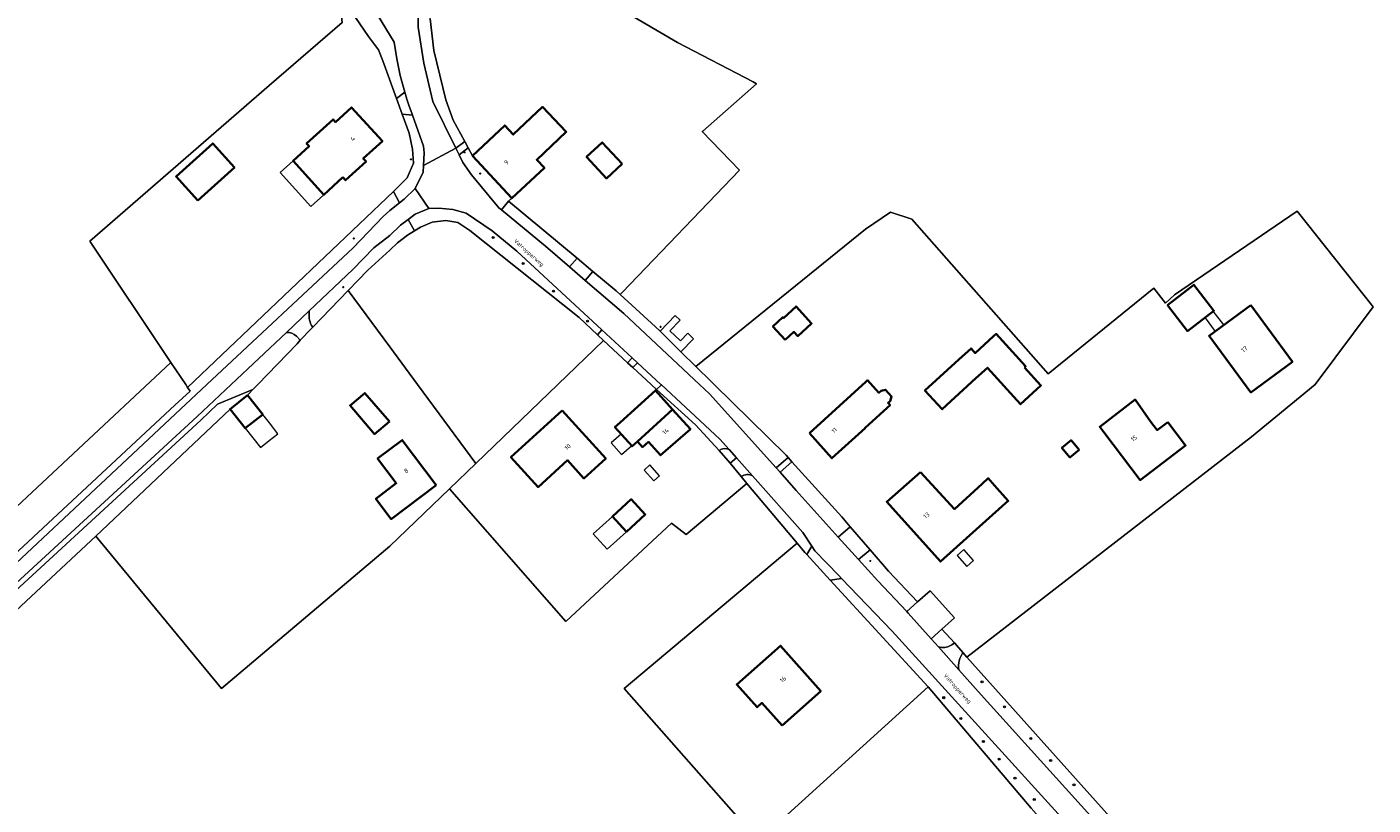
# Model space of a CAD drawing. Extents: x 115983 to 133009, y 544712 to 562000.
# Tile 20 of 46: x 128929 to 129193, y 549418 to 549570. Entities that reach past the tile are written whole.
import ezdxf
from ezdxf.enums import TextEntityAlignment as Align

# ---------------------------------------------------------------- set-up
doc = ezdxf.new("R2010")
doc.units = 0
for name, color, linetype, lineweight in [('BGT ondergrond$0$B-WE-GR-BEPLANTING_CULTUUR_BOSPLANTSOEN-GV', 90, 'Continuous', 18), ('BGT ondergrond$0$B-WE-GR-BEPLANTING_CULTUUR_ROOS-GV', 90, 'Continuous', 18), ('BGT ondergrond$0$B-WE-GR-BOOM-S', 90, 'Continuous', 25), ('BGT ondergrond$0$B-WE-GR-GRAS-GV', 60, 'Continuous', 13), ('BGT ondergrond$0$B-WE-IE-MEUBILAIR-S', 7, 'Continuous', 25), ('BGT ondergrond$0$B-WE-OG-BEBOUWING-GV', 7, 'Continuous', 35), ('BGT ondergrond$0$B-WE-OG-BEBOUWING-T18', 10, 'Continuous', 18), ('BGT ondergrond$0$B-WE-OG-BEBOUWING_LUIFEL-GV', 7, 'Continuous', 18), ('BGT ondergrond$0$B-WE-OG-TERREIN_ERF-GV', 7, 'Continuous', 18), ('BGT ondergrond$0$B-WE-OG-TOPOGRAFIE-T18', 10, 'Continuous', 18), ('BGT ondergrond$0$B-WE-OG-WEG-GV', 7, 'Continuous', 18), ('BGT ondergrond$0$B-WE-VH-GESLOTENVERHARDING_ASFALT-GV', 10, 'Continuous', 18), ('BGT ondergrond$0$B-WE-VH-HALFVERHARDING-GV', 130, 'Continuous', 18), ('BGT ondergrond$0$B-WE-VH-HALFVERHARDING_GRASBETONSTEEN-GV', 130, 'Continuous', 18), ('BGT ondergrond$0$B-WE-VH-HALFVERHARDING_GRIND-GV', 252, 'Continuous', 18), ('BGT ondergrond$0$B-WE-VH-ONVERHARD_ZAND-GV', 210, 'Continuous', 18), ('BGT ondergrond$0$B-WE-VH-OPENVERHARDING_BETONSTRAATSTEEN-GV', 90, 'Continuous', 18), ('BGT ondergrond$0$B-WE-VH-OPENVERHARDING_STRAATBAKSTEEN-GV', 90, 'Continuous', 18), ('BGT ondergrond$0$B-WE-VH-OPENVERHARDING_TEGEL-GV', 90, 'Continuous', 18)]:
    doc.layers.add(name, color=color, linetype=linetype, lineweight=lineweight)
doc.styles.add('BGT ondergrond$0$NLCS-ISO', font='NLCS-ISO.ttf')
doc.styles.add('BGT ondergrond$0$NLCS-ISO-M100-T18', font='NLCS-ISO.ttf', dxfattribs={"height": 0.18})

# ---------------------------------------------------------------- blocks, each defined once
blk = doc.blocks.new('BGT ondergrond$0$SIE-MEUBILAIR_BORD_VERKEER-SO')
blk.add_lwpolyline([(-0.5625, -0.5625), (0.5625, -0.5625), (0.5625, 0.5625), (-0.5625, 0.5625)], close=True)
blk = doc.blocks.new('BGT ondergrond$0$SIE-MEUBILAIR_PAAL_LICHTMAST-SO')
for points in [[(-0.6, 0), (-1, 0)], [(-0.7, 0.7), (-0.4, 0.4)], [(0, 1), (0, 0.6)], [(0.4, 0.4), (0.7, 0.7)], [(1, 0), (0.6, 0)], [(-0.7, -0.7), (-0.4, -0.4)], [(0, -0.6), (0, -1)], [(0.4, -0.4), (0.7, -0.7)]]:
    blk.add_lwpolyline(points)
blk.add_circle((0, 0), 0.5)
blk = doc.blocks.new('BGT ondergrond$0$SIE-MEUBILAIR_PAAL_VERKEERSBORD-SO')
blk.add_circle((0, 0), 0.75)
blk = doc.blocks.new('BGT ondergrond$0$SGR-BOOM_GBKN-SO')
at = {"linetype": 'ByBlock', "lineweight": 18}
h = blk.add_hatch(color=0, dxfattribs=at)
h.dxf.hatch_style = 1
edge = h.paths.add_edge_path()
edge.add_arc((0, 0), 0.25, 0, 360)
at = {"color": 0, "linetype": 'ByBlock', "lineweight": 18}
for radius in [2, 0.25]:
    blk.add_circle((0, 0), radius, dxfattribs=at)
at = {"color": 0, "linetype": 'ByBlock', "lineweight": 18, "style": 'BGT ondergrond$0$NLCS-ISO'}
blk.add_attdef('SOORT', (2.5, 0), '', height=1.5, dxfattribs=at)
blk = doc.blocks.new('BGT ondergrond')
at = {"layer": 'BGT ondergrond$0$B-WE-GR-BEPLANTING_CULTUUR_BOSPLANTSOEN-GV', "color": 252, "flags": 128}
for points in [[(128907.237, 549448.808), (128957.914, 549495.936), (128960.908, 549498.72), (128960.434, 549499.43), (128960.054, 549500), (128957.155, 549504.345), (128899.737, 549450.681)], [(128911.185, 549441.24), (128942.45, 549470.305), (128968.733, 549495.2), (128972.138, 549497.906), (128972.365, 549498.114), (128973.221, 549499.006), (128966.305, 549496.149), (128962.993, 549493.025), (128901.897, 549436.817)]]:
    blk.add_lwpolyline(points, dxfattribs=at)
at = {"layer": 'BGT ondergrond$0$B-WE-GR-BEPLANTING_CULTUUR_ROOS-GV', "color": 252, "flags": 128}
blk.add_lwpolyline([(129052.938, 549510.445), (129057.043, 549506.409), (129059.487, 549508.947), (129058.361, 549510.031), (129056.948, 549508.564), (129054.889, 549510.548), (129056.872, 549512.607), (129055.911, 549513.533)], close=True, dxfattribs=at)
at = {"layer": 'BGT ondergrond$0$B-WE-GR-GRAS-GV', "color": 252, "flags": 128}
for points in [[(129039.07, 549577.168), (129056.383, 549566.971), (129071.169, 549559.256), (129071.857, 549558.897), (129061.295, 549549.61), (129061.196, 549549.523), (129068.482, 549541.979), (129045.527, 549518.052), (129045.139, 549517.648), (129052.049, 549511.319), (129052.938, 549510.445), (129055.911, 549513.533), (129056.872, 549512.607), (129054.889, 549510.548), (129056.948, 549508.564), (129058.361, 549510.031), (129059.487, 549508.947), (129057.043, 549506.409), (129059.957, 549503.545), (129093.206, 549530.396), (129098.095, 549533.73), (129102.249, 549532.346), (129128.925, 549502.085), (129149.628, 549518.888), (129151.893, 549515.931), (129153.653, 549517.548), (129177.724, 549533.947), (129192.567, 549515.23), (129181.227, 549500), (129168.78, 549489.769), (129113.035, 549446.664), (129162.311, 549391.65)], [(128899.737, 549450.681), (128957.155, 549504.345), (128941.307, 549528.1), (128976.405, 549558.557), (128990.705, 549570.862), (128990.063, 549576.676), (128989.152, 549577.879), (128972.417, 549599.958), (128920.486, 549671.082)], [(129125.642, 549417.09), (129105.428, 549440.824), (129072.214, 549410.677), (129045.885, 549440.525), (129079.785, 549468.927), (129069.967, 549480.652), (129058.029, 549470.677), (129055.19, 549472.886), (129034.465, 549453.588), (129011.71, 549479.619), (129000, 549468.356), (128967.049, 549440.478), (128942.45, 549470.305), (128911.185, 549441.24)]]:
    blk.add_lwpolyline(points, dxfattribs=at)
blk.add_lwpolyline([(128995.692, 549522.415), (128991.867, 549518.431), (129000, 549507.402), (129005.458, 549500), (129016.845, 549484.558), (129032.9, 549500), (129041.862, 549508.62), (129040.67, 549509.754), (129037.131, 549513.12), (129015.669, 549530.186), (129013.334, 549531.714), (129011.005, 549532.102), (129008.316, 549531.797), (129006.034, 549530.788), (129004.838, 549530.065), (129003.476, 549529.243), (129001.545, 549527.724), (129000, 549526.323)], close=True, dxfattribs=at)
at = {"layer": 'BGT ondergrond$0$B-WE-OG-BEBOUWING-GV', "color": 252, "flags": 128}
for points in [[(128990.843, 549540.576), (128991.376, 549539.993), (128995.39, 549543.664), (128994.836, 549544.27), (128998.563, 549547.678), (128992.545, 549554.26), (128989.408, 549551.392), (128988.929, 549551.916), (128983.741, 549547.172), (128984.22, 549546.648), (128981.076, 549543.773), (128987.116, 549537.168)], [(129016.22, 549544.76), (129023.91, 549536.47), (129030.29, 549542.4), (129028.801, 549544), (129034.581, 549549.46), (129029.953, 549554.36), (129024.21, 549548.935), (129022.54, 549550.73)], [(128962.424, 549536.03), (128969.593, 549542.49), (128965.342, 549547.207), (128958.173, 549540.748)], [(129045.538, 549543.196), (129041.619, 549547.415), (129038.548, 549544.562), (129042.466, 549540.343)], [(129152.297, 549515.566), (129156.227, 549510.454), (129161.405, 549514.435), (129157.475, 549519.547)], [(129077.439, 549508.748), (129079.149, 549510.304), (129079.899, 549509.479), (129082.626, 549511.96), (129079.585, 549515.284), (129077.097, 549513.02), (129076.98, 549513.168), (129075.031, 549511.395)], [(129168.64, 549515.57), (129160.46, 549509.53), (129168.65, 549498.45), (129176.78, 549504.46)], [(129124.29, 549503.356), (129124.523, 549503.568), (129118.765, 549509.908), (129118.251, 549509.442), (129114.655, 549506.175), (129113.834, 549507.079), (129111.45, 549504.9), (129104.82, 549498.84), (129108.19, 549495.16), (129114.81, 549501.22), (129117.059, 549503.279), (129123.525, 549496.159), (129127.526, 549499.793)], [(129048.511, 549488.869), (129055.409, 549495.108), (129052.026, 549498.848), (129045.131, 549492.598), (129044.098, 549491.665), (129047.451, 549487.931)], [(129082.18, 549490.47), (129086.6, 549485.56), (129093.13, 549491.47), (129093.08, 549491.53), (129097.41, 549495.45), (129097.99, 549495.98), (129097.604, 549496.407), (129097.998, 549496.763), (129098.286, 549497.66), (129097.095, 549498.976), (129096.216, 549498.787), (129095.794, 549498.405), (129093.58, 549500.85), (129093.256, 549500.555)], [(128972.138, 549497.906), (128968.733, 549495.2), (128971.725, 549491.437), (128975.13, 549494.143)], [(128999.942, 549492.754), (128995.126, 549498.34), (128992.239, 549495.904), (128997.055, 549490.318)], [(129152.365, 549492.658), (129150.294, 549491.087), (129148.997, 549492.796), (129145.972, 549497.05), (129139.033, 549491.735), (129139.823, 549490.706), (129146.961, 549481.296), (129155.837, 549488.08)], [(129033.752, 549494.921), (129023.732, 549485.782), (129029.06, 549479.944), (129034.795, 549485.178), (129038.042, 549481.621), (129042.318, 549485.523)], [(129048.511, 549488.869), (129049.53, 549487.745), (129050.659, 549488.768), (129053.031, 549486.151), (129058.875, 549491.276), (129055.409, 549495.108)], [(129009.13, 549480.33), (129002.45, 549489.14), (128997.64, 549485.5), (129001.29, 549480.68), (128997.29, 549477.65), (129000.32, 549473.66)], [(129134.982, 549487.245), (129133.421, 549489.09), (129131.65, 549487.592), (129133.211, 549485.747)], [(129103.94, 549482.88), (129097.34, 549477.07), (129107.88, 549465.36), (129119.95, 549476.17), (129121.142, 549477.237), (129118.453, 549480.24), (129117.2, 549481.665), (129116.03, 549480.59), (129110.61, 549475.61)], [(129046.362, 549471.179), (129050.053, 549474.533), (129047.308, 549477.553), (129043.617, 549474.198)], [(129076.85, 549433.28), (129084.41, 549440.01), (129076.51, 549448.87), (129067.97, 549441.26), (129071.94, 549436.84), (129072.89, 549437.69)]]:
    blk.add_lwpolyline(points, close=True, dxfattribs=at)
at = {"layer": 'BGT ondergrond$0$B-WE-OG-BEBOUWING_LUIFEL-GV', "color": 252, "flags": 128}
for points in [[(128981.076, 549543.773), (128978.578, 549541.489), (128984.59, 549534.859), (128987.116, 549537.168)], [(129163.347, 549511.662), (129161.286, 549514.343), (129159.66, 549513.093), (129161.645, 549510.405)], [(128974.716, 549487.674), (128976.419, 549489.027), (128978.121, 549490.38), (128976.445, 549492.489), (128975.13, 549494.143), (128973.427, 549492.79), (128971.725, 549491.437), (128973.22, 549489.555)], [(129045.323, 549490.301), (129043.39, 549488.566), (129045.425, 549486.299), (129047.358, 549488.034)], [(129051.726, 549481.142), (129052.849, 549482.15), (129050.938, 549484.278), (129049.815, 549483.27)], [(129039.851, 549470.774), (129042.595, 549467.756), (129046.362, 549471.179), (129043.617, 549474.198)], [(129112.408, 549467.704), (129111.108, 549466.54), (129113.022, 549464.403), (129114.322, 549465.567)]]:
    blk.add_lwpolyline(points, close=True, dxfattribs=at)
at = {"layer": 'BGT ondergrond$0$B-WE-OG-TERREIN_ERF-GV', "color": 252, "flags": 128}
blk.add_lwpolyline([(129007.943, 549571.593), (129008.651, 549565.375), (129010.97, 549555.764), (129012.463, 549551.764), (129014.692, 549547.608), (129015.375, 549546.335), (129016.22, 549544.76), (129022.54, 549550.73), (129024.21, 549548.935), (129029.953, 549554.36), (129034.581, 549549.46), (129028.801, 549544), (129030.29, 549542.4), (129023.91, 549536.47), (129023.286, 549535.89), (129036.702, 549524.73), (129039.796, 549522.156), (129044.376, 549518.347), (129045.139, 549517.648), (129045.527, 549518.052), (129068.482, 549541.979), (129061.196, 549549.523), (129061.295, 549549.61), (129071.857, 549558.897), (129071.169, 549559.256), (129056.383, 549566.971), (129039.07, 549577.168)], dxfattribs=at)
for points in [[(128997.8, 549565.53), (128995.873, 549568.11), (128990.063, 549576.676), (128990.705, 549570.862), (128976.405, 549558.557), (128941.307, 549528.1), (128957.155, 549504.345), (128960.054, 549500), (128960.434, 549499.43), (129000.72, 549537.77), (129003.45, 549540.5), (129004.64, 549543.36), (129004.5, 549546.1), (129003.81, 549549.19), (129002.453, 549552.909), (129001.318, 549556.02), (128998.64, 549563.36)], [(128990.843, 549540.576), (128987.116, 549537.168), (128981.076, 549543.773), (128984.22, 549546.648), (128983.741, 549547.172), (128988.929, 549551.916), (128989.408, 549551.392), (128992.545, 549554.26), (128998.563, 549547.678), (128994.836, 549544.27), (128995.39, 549543.664), (128991.376, 549539.993)], [(128969.593, 549542.49), (128962.424, 549536.03), (128958.173, 549540.748), (128965.342, 549547.207)], [(129045.538, 549543.196), (129042.466, 549540.343), (129038.548, 549544.562), (129041.619, 549547.415)], [(129097.683, 549463.487), (129103.38, 549457.442), (129103.387, 549457.448), (129105.846, 549459.648), (129110.604, 549454.33), (129108.145, 549452.13), (129110.571, 549449.418), (129112.244, 549447.548), (129113.035, 549446.664), (129168.78, 549489.769), (129181.227, 549500), (129192.567, 549515.23), (129177.724, 549533.947), (129153.653, 549517.548), (129151.893, 549515.931), (129149.628, 549518.888), (129128.925, 549502.085), (129102.249, 549532.346), (129098.095, 549533.73), (129093.206, 549530.396), (129059.957, 549503.545), (129063.032, 549500.521), (129063.562, 549500), (129077.617, 549486.182), (129078.006, 549485.751), (129078.781, 549484.892), (129088.542, 549474.074), (129090.201, 549472.152), (129094.066, 549467.677)], [(128975.13, 549494.143), (128971.725, 549491.437), (128968.733, 549495.2), (128942.45, 549470.305), (128967.049, 549440.478), (129000, 549468.356), (129011.71, 549479.619), (129016.845, 549484.558), (129005.458, 549500), (129000, 549507.402), (128991.867, 549518.431), (128984.961, 549511.236), (128984.692, 549510.956), (128982.499, 549508.672), (128981.856, 549508.002), (128974.175, 549500), (128973.221, 549499.006), (128972.365, 549498.114), (128972.138, 549497.906)], [(129156.227, 549510.454), (129152.297, 549515.566), (129157.475, 549519.547), (129161.405, 549514.435)], [(129082.626, 549511.96), (129079.899, 549509.479), (129079.149, 549510.304), (129077.439, 549508.748), (129075.031, 549511.395), (129076.98, 549513.168), (129077.097, 549513.02), (129079.585, 549515.284)], [(129168.65, 549498.45), (129160.46, 549509.53), (129168.64, 549515.57), (129176.78, 549504.46)], [(129111.45, 549504.9), (129113.834, 549507.079), (129114.655, 549506.175), (129118.251, 549509.442), (129118.765, 549509.908), (129124.523, 549503.568), (129124.29, 549503.356), (129127.526, 549499.793), (129123.525, 549496.159), (129117.059, 549503.279), (129114.81, 549501.22), (129108.19, 549495.16), (129104.82, 549498.84)], [(129069.967, 549480.652), (129068.839, 549481.999), (129066.672, 549484.587), (129064.539, 549487.122), (129059.896, 549492.133), (129052.249, 549499.05), (129051.199, 549500), (129047.613, 549503.311), (129046.599, 549504.247), (129041.862, 549508.62), (129032.9, 549500), (129016.845, 549484.558), (129011.71, 549479.619), (129034.465, 549453.588), (129055.19, 549472.886), (129058.029, 549470.677)], [(129047.451, 549487.931), (129044.098, 549491.665), (129045.131, 549492.598), (129052.026, 549498.848), (129055.409, 549495.108), (129058.875, 549491.276), (129053.031, 549486.151), (129050.659, 549488.768), (129049.53, 549487.745), (129048.511, 549488.869)], [(129098.286, 549497.66), (129097.998, 549496.763), (129097.604, 549496.407), (129097.99, 549495.98), (129097.41, 549495.45), (129093.08, 549491.53), (129093.13, 549491.47), (129086.6, 549485.56), (129082.18, 549490.47), (129093.256, 549500.555), (129093.58, 549500.85), (129095.794, 549498.405), (129096.216, 549498.787), (129097.095, 549498.976)], [(128992.239, 549495.904), (128995.126, 549498.34), (128999.942, 549492.754), (128997.055, 549490.318)], [(129152.365, 549492.658), (129155.837, 549488.08), (129146.961, 549481.296), (129139.823, 549490.706), (129139.033, 549491.735), (129145.972, 549497.05), (129148.997, 549492.796), (129150.294, 549491.087)], [(129033.752, 549494.921), (129042.318, 549485.523), (129038.042, 549481.621), (129034.795, 549485.178), (129029.06, 549479.944), (129023.732, 549485.782)], [(129009.13, 549480.33), (129000.32, 549473.66), (128997.29, 549477.65), (129001.29, 549480.68), (128997.64, 549485.5), (129002.45, 549489.14)], [(129134.982, 549487.245), (129133.211, 549485.747), (129131.65, 549487.592), (129133.421, 549489.09)], [(129103.94, 549482.88), (129110.61, 549475.61), (129116.03, 549480.59), (129117.2, 549481.665), (129118.453, 549480.24), (129121.142, 549477.237), (129119.95, 549476.17), (129107.88, 549465.36), (129097.34, 549477.07)], [(129046.362, 549471.179), (129043.617, 549474.198), (129047.308, 549477.553), (129050.053, 549474.533)], [(129105.428, 549440.824), (129086.249, 549461.726), (129081.659, 549466.728), (129081.283, 549467.138), (129079.785, 549468.927), (129045.885, 549440.525), (129072.214, 549410.677)], [(129076.85, 549433.28), (129072.89, 549437.69), (129071.94, 549436.84), (129067.97, 549441.26), (129076.51, 549448.87), (129084.41, 549440.01)]]:
    blk.add_lwpolyline(points, close=True, dxfattribs=at)
at = {"layer": 'BGT ondergrond$0$B-WE-OG-WEG-GV', "color": 252, "flags": 128}
for points in [[(129009.156, 549587.427), (129007.665, 549587.255), (129007.489, 549586.688), (129006.188, 549581.697), (129005.577, 549576.281), (129005.56, 549569.994), (129006.671, 549562.928), (129008.471, 549555.42), (129012.967, 549546.306), (129014.692, 549547.608), (129012.463, 549551.764), (129010.97, 549555.764), (129008.651, 549565.375), (129007.943, 549571.593), (129008.263, 549579.185)], [(129002.936, 549557.251), (129002.076, 549560.476), (129001.394, 549563.744), (129000.891, 549567.044), (128994.323, 549577.823), (128993.408, 549579.002), (128992.583, 549580.066), (128991.313, 549579.256), (128989.152, 549577.879), (128990.063, 549576.676), (128995.873, 549568.11), (128997.8, 549565.53), (128998.64, 549563.36), (129001.318, 549556.02)], [(129000.72, 549537.77), (129001.899, 549535.565), (129002.831, 549536.308), (129005.007, 549538.365), (129006.564, 549541.565), (129006.639, 549542.903), (129006.781, 549545.391), (129006.611, 549546.692), (129004.449, 549552.763), (129002.453, 549552.909), (129003.81, 549549.19), (129004.5, 549546.1), (129004.64, 549543.36), (129003.45, 549540.5)], [(129035.23, 549523.021), (129036.702, 549524.73), (129023.286, 549535.89), (129021.882, 549534.183), (129030.509, 549527.089)], [(129007.688, 549534.434), (129005.018, 549533.327), (129003.64, 549532.305), (129004.838, 549530.065), (129006.034, 549530.788), (129008.316, 549531.797), (129011.005, 549532.102), (129013.334, 549531.714), (129015.669, 549530.186), (129037.131, 549513.12), (129040.67, 549509.754), (129041.549, 549510.705), (129024.907, 549526.102), (129020.044, 549530.062), (129014.955, 549533.548), (129012.35, 549534.267), (129009.634, 549534.557)], [(129059.957, 549503.545), (129057.043, 549506.409), (129052.938, 549510.445), (129052.049, 549511.319), (129045.139, 549517.648), (129044.376, 549518.347), (129039.796, 549522.156), (129038.279, 549520.395), (129045.837, 549513.883), (129060.65, 549500), (129062.599, 549498.173), (129075.044, 549484.429), (129075.689, 549483.7), (129078.006, 549485.751), (129077.617, 549486.182), (129063.562, 549500), (129063.032, 549500.521)], [(129048.502, 549504.271), (129047.613, 549503.311), (129051.199, 549500), (129052.249, 549499.05), (129053.207, 549499.918), (129053.118, 549500)], [(129078.781, 549484.892), (129076.456, 549482.834), (129079.596, 549479.287), (129087.206, 549470.769), (129087.82, 549470.096), (129090.201, 549472.152), (129088.542, 549474.074)], [(129103.38, 549457.442), (129097.683, 549463.487), (129094.066, 549467.677), (129091.806, 549465.726), (129095.605, 549461.56), (129101.267, 549455.551)], [(129110.571, 549449.418), (129108.145, 549452.13), (129106.033, 549450.241), (129107.479, 549448.624), (129107.775, 549448.565), (129108.076, 549448.532), (129108.378, 549448.526), (129108.68, 549448.548), (129108.978, 549448.596), (129109.271, 549448.671), (129109.556, 549448.773), (129109.83, 549448.899), (129110.093, 549449.05), (129110.34, 549449.223)], [(129112.244, 549447.548), (129112.013, 549447.171), (129111.816, 549446.774), (129111.658, 549446.361), (129111.537, 549445.935), (129111.457, 549445.5), (129111.417, 549445.059), (129111.417, 549444.616), (129111.458, 549444.176), (129115.854, 549439.262), (129160.446, 549389.876), (129169.903, 549379.212), (129171.374, 549377.549), (129173.418, 549379.249), (129170.891, 549382.07), (129170.128, 549382.922), (129162.311, 549391.65), (129113.035, 549446.664)]]:
    blk.add_lwpolyline(points, close=True, dxfattribs=at)
for points in [[(128905.053, 549444.699), (128964.224, 549500), (128992.881, 549526.783), (128998.699, 549532.927), (129000, 549534.051), (129001.899, 549535.565), (129000.72, 549537.77), (128960.434, 549499.43), (128960.908, 549498.72), (128957.914, 549495.936), (128907.237, 549448.808)], [(128995.692, 549522.415), (129000, 549526.323), (129001.545, 549527.724), (129003.476, 549529.243), (129004.838, 549530.065), (129003.64, 549532.305), (129002.15, 549531.2), (129000, 549529.184), (128996.906, 549526.751), (128992.792, 549522.503), (128984.265, 549514.462)], [(128984.664, 549511.593), (128984.961, 549511.236), (128991.867, 549518.431), (128995.692, 549522.415)], [(128979.766, 549510.218), (128968.931, 549500), (128962.311, 549493.757), (128901.237, 549437.569)], [(128901.897, 549436.817), (128962.993, 549493.025), (128966.305, 549496.149), (128973.221, 549499.006), (128974.175, 549500), (128981.856, 549508.002), (128982.499, 549508.672), (128981.746, 549509.461)], [(129064.539, 549487.122), (129066.672, 549484.587), (129067.901, 549485.683)], [(129067.901, 549485.683), (129066.488, 549487.269)], [(129068.839, 549481.999), (129069.967, 549480.652)], [(129069.967, 549480.652), (129079.785, 549468.927), (129081.283, 549467.138), (129081.659, 549466.728), (129082.666, 549468.373), (129080.926, 549471.065), (129071.065, 549482.132)], [(129176.704, 549356.83), (129178.254, 549352.78), (129178.869, 549352.942), (129178.53, 549354.228), (129176.264, 549360.83), (129176.188, 549361.083), (129175.716, 549362.65), (129174.645, 549365.464), (129173.289, 549367.902), (129170.786, 549371.489), (129164.742, 549378.747), (129098.41, 549451.751), (129088.451, 549462.066), (129086.249, 549461.726), (129105.428, 549440.824), (129125.642, 549417.09), (129152.992, 549386.146), (129169.602, 549367.986), (129171.296, 549366.017), (129176.364, 549352.282), (129175.928, 549349.773), (129175.251, 549348.013)]]:
    blk.add_lwpolyline(points, dxfattribs=at)
at = {"layer": 'BGT ondergrond$0$B-WE-OG-WEG-GV', "color": 252}
for points in [[(128984.265, 549514.462, 0.1460786), (128984.664, 549511.593)], [(128981.746, 549509.461, 0.2145644), (128979.766, 549510.218)], [(129066.488, 549487.269, 0.2693459), (129064.539, 549487.122)], [(129071.065, 549482.132, 0.2879525), (129068.839, 549481.999)]]:
    blk.add_lwpolyline(points, format="xyb", dxfattribs=at)
at = {"layer": 'BGT ondergrond$0$B-WE-VH-GESLOTENVERHARDING_ASFALT-GV', "color": 252, "flags": 128}
for points in [[(129160.446, 549389.876), (129115.854, 549439.262), (129111.458, 549444.176), (129107.479, 549448.624), (129106.033, 549450.241), (129101.555, 549455.246), (129101.267, 549455.551), (129095.605, 549461.56), (129091.806, 549465.726), (129087.82, 549470.096), (129087.206, 549470.769), (129079.596, 549479.287), (129076.456, 549482.834), (129075.689, 549483.7), (129075.044, 549484.429), (129062.599, 549498.173), (129060.65, 549500), (129045.837, 549513.883), (129038.279, 549520.395), (129035.23, 549523.021), (129030.509, 549527.089), (129021.882, 549534.183), (129021.393, 549534.585), (129015.993, 549541.035), (129014.347, 549543.452), (129013.601, 549544.996), (129012.967, 549546.306), (129006.639, 549542.903), (129006.564, 549541.565), (129005.007, 549538.365), (129007.688, 549534.434), (129009.634, 549534.557), (129012.35, 549534.267), (129014.955, 549533.548), (129020.044, 549530.062), (129024.907, 549526.102), (129041.549, 549510.705), (129047.489, 549505.209), (129048.502, 549504.271), (129053.118, 549500), (129053.207, 549499.918), (129060.8, 549492.892), (129064.656, 549489.325), (129066.488, 549487.269), (129067.901, 549485.683), (129071.065, 549482.132), (129080.926, 549471.065), (129082.666, 549468.373), (129083.282, 549467.419), (129087.945, 549462.589), (129088.451, 549462.066), (129098.41, 549451.751), (129164.742, 549378.747)], [(128901.237, 549437.569), (128962.311, 549493.757), (128968.931, 549500), (128979.766, 549510.218), (128982.742, 549513.025), (128984.265, 549514.462), (128992.792, 549522.503), (128996.906, 549526.751), (129000, 549529.184), (129002.15, 549531.2), (129003.64, 549532.305), (129005.018, 549533.327), (129007.688, 549534.434), (129005.007, 549538.365), (129002.831, 549536.308), (129001.899, 549535.565), (129000, 549534.051), (128998.699, 549532.927), (128992.881, 549526.783), (128964.224, 549500), (128905.053, 549444.699)]]:
    blk.add_lwpolyline(points, dxfattribs=at)
at = {"layer": 'BGT ondergrond$0$B-WE-VH-HALFVERHARDING-GV', "color": 252, "flags": 128}
for points in [[(129060.8, 549492.892), (129053.207, 549499.918), (129052.249, 549499.05), (129059.896, 549492.133), (129064.539, 549487.122)], [(129066.488, 549487.269), (129064.656, 549489.325), (129060.8, 549492.892)]]:
    blk.add_lwpolyline(points, dxfattribs=at)
at = {"layer": 'BGT ondergrond$0$B-WE-VH-HALFVERHARDING-GV', "color": 252}
blk.add_lwpolyline([(129064.539, 549487.122, -0.2693459), (129066.488, 549487.269)], format="xyb", dxfattribs=at)
at = {"layer": 'BGT ondergrond$0$B-WE-VH-HALFVERHARDING-GV', "color": 252, "flags": 128}
blk.add_lwpolyline([(129087.82, 549470.096), (129091.806, 549465.726), (129094.066, 549467.677), (129090.201, 549472.152)], close=True, dxfattribs=at)
at = {"layer": 'BGT ondergrond$0$B-WE-VH-HALFVERHARDING_GRASBETONSTEEN-GV', "color": 252, "flags": 128}
blk.add_lwpolyline([(129035.23, 549523.021), (129038.279, 549520.395), (129039.796, 549522.156), (129036.702, 549524.73)], close=True, dxfattribs=at)
at = {"layer": 'BGT ondergrond$0$B-WE-VH-HALFVERHARDING_GRIND-GV', "color": 252, "flags": 128}
for points in [[(129067.901, 549485.683), (129066.672, 549484.587), (129068.839, 549481.999)], [(129071.065, 549482.132), (129067.901, 549485.683)]]:
    blk.add_lwpolyline(points, dxfattribs=at)
at = {"layer": 'BGT ondergrond$0$B-WE-VH-HALFVERHARDING_GRIND-GV', "color": 252}
blk.add_lwpolyline([(129068.839, 549481.999, -0.2879525), (129071.065, 549482.132)], format="xyb", dxfattribs=at)
at = {"layer": 'BGT ondergrond$0$B-WE-VH-ONVERHARD_ZAND-GV', "color": 252, "flags": 128}
blk.add_lwpolyline([(129047.489, 549505.209), (129041.549, 549510.705), (129040.67, 549509.754), (129041.862, 549508.62), (129046.599, 549504.247)], close=True, dxfattribs=at)
at = {"layer": 'BGT ondergrond$0$B-WE-VH-OPENVERHARDING_BETONSTRAATSTEEN-GV', "color": 252, "flags": 128}
for points in [[(128994.323, 549577.823), (129000.891, 549567.044), (129001.394, 549563.744), (129002.076, 549560.476), (129002.936, 549557.251), (129003.364, 549555.867), (129003.824, 549554.495), (129004.317, 549553.133), (129004.449, 549552.763), (129006.611, 549546.692), (129006.781, 549545.391), (129006.639, 549542.903), (129012.967, 549546.306), (129008.471, 549555.42), (129006.671, 549562.928), (129005.56, 549569.994), (129005.577, 549576.281)], [(128984.265, 549514.462), (128982.742, 549513.025), (128979.766, 549510.218)], [(128981.746, 549509.461), (128982.499, 549508.672)], [(128982.499, 549508.672), (128984.692, 549510.956), (128984.961, 549511.236), (128984.664, 549511.593)]]:
    blk.add_lwpolyline(points, dxfattribs=at)
for points in [[(129002.936, 549557.251), (129001.318, 549556.02), (129002.453, 549552.909), (129004.449, 549552.763), (129004.317, 549553.133), (129003.824, 549554.495), (129003.364, 549555.867)], [(129081.659, 549466.728), (129086.249, 549461.726), (129088.451, 549462.066), (129087.945, 549462.589), (129083.282, 549467.419), (129082.666, 549468.373)], [(129103.38, 549457.442), (129101.267, 549455.551), (129101.555, 549455.246), (129106.033, 549450.241), (129108.145, 549452.13), (129110.604, 549454.33), (129105.846, 549459.648), (129103.387, 549457.448)], [(129110.571, 549449.418), (129110.34, 549449.223), (129110.093, 549449.05), (129109.83, 549448.899), (129109.556, 549448.773), (129109.271, 549448.671), (129108.978, 549448.596), (129108.68, 549448.548), (129108.378, 549448.526), (129108.076, 549448.532), (129107.775, 549448.565), (129107.479, 549448.624), (129111.458, 549444.176), (129111.417, 549444.616), (129111.417, 549445.059), (129111.457, 549445.5), (129111.537, 549445.935), (129111.658, 549446.361), (129111.816, 549446.774), (129112.013, 549447.171), (129112.244, 549447.548)]]:
    blk.add_lwpolyline(points, close=True, dxfattribs=at)
at = {"layer": 'BGT ondergrond$0$B-WE-VH-OPENVERHARDING_BETONSTRAATSTEEN-GV', "color": 252}
for points in [[(128984.664, 549511.593, -0.1460786), (128984.265, 549514.462)], [(128979.766, 549510.218, -0.2145644), (128981.746, 549509.461)]]:
    blk.add_lwpolyline(points, format="xyb", dxfattribs=at)
at = {"layer": 'BGT ondergrond$0$B-WE-VH-OPENVERHARDING_STRAATBAKSTEEN-GV', "color": 252, "flags": 128}
for points in [[(129047.489, 549505.209), (129046.599, 549504.247), (129047.613, 549503.311), (129048.502, 549504.271)], [(129078.781, 549484.892), (129078.006, 549485.751), (129075.689, 549483.7), (129076.456, 549482.834)]]:
    blk.add_lwpolyline(points, close=True, dxfattribs=at)
at = {"layer": 'BGT ondergrond$0$B-WE-VH-OPENVERHARDING_TEGEL-GV', "color": 252, "flags": 128}
for points in [[(129012.967, 549546.306), (129013.601, 549544.996), (129015.375, 549546.335), (129014.692, 549547.608)], [(129015.375, 549546.335), (129013.601, 549544.996), (129014.347, 549543.452), (129015.993, 549541.035), (129021.393, 549534.585), (129021.882, 549534.183), (129023.286, 549535.89), (129023.91, 549536.47), (129016.22, 549544.76)]]:
    blk.add_lwpolyline(points, close=True, dxfattribs=at)
at = {"layer": 'BGT ondergrond$0$B-WE-GR-BOOM-S', "color": 252, "xscale": 0.1, "yscale": 0.1, "zscale": 0.1}
for p in [(129020.271, 549528.771), (129026.151, 549523.679), (129032.084, 549518.271), (129038.751, 549512.408), (129115.993, 549441.799), (129108.485, 549438.702), (129120.403, 549436.917), (129111.845, 549434.607), (129116.255, 549430.144), (129125.569, 549430.697), (129119.353, 549426.679), (129129.433, 549426.417), (129122.45, 549422.952), (129134, 549421.639), (129126.23, 549418.752)]:
    blk.add_blockref('BGT ondergrond$0$SGR-BOOM_GBKN-SO', p, dxfattribs=at)
at = {"layer": 'BGT ondergrond$0$B-WE-IE-MEUBILAIR-S', "color": 252, "xscale": 0.1, "yscale": 0.1, "zscale": 0.1}
for name, p in [('BGT ondergrond$0$SIE-MEUBILAIR_PAAL_VERKEERSBORD-SO', (129004.156, 549544.097)), ('BGT ondergrond$0$SIE-MEUBILAIR_BORD_VERKEER-SO', (129004.156, 549544.097)), ('BGT ondergrond$0$SIE-MEUBILAIR_PAAL_LICHTMAST-SO', (129014.65, 549545.44)), ('BGT ondergrond$0$SIE-MEUBILAIR_PAAL_VERKEERSBORD-SO', (129017.726, 549541.297)), ('BGT ondergrond$0$SIE-MEUBILAIR_BORD_VERKEER-SO', (129017.726, 549541.297)), ('BGT ondergrond$0$SIE-MEUBILAIR_BORD_VERKEER-SO', (129017.726, 549541.297)), ('BGT ondergrond$0$SIE-MEUBILAIR_BORD_VERKEER-SO', (129017.726, 549541.297)), ('BGT ondergrond$0$SIE-MEUBILAIR_BORD_VERKEER-SO', (129017.726, 549541.297)), ('BGT ondergrond$0$SIE-MEUBILAIR_BORD_VERKEER-SO', (129017.726, 549541.297)), ('BGT ondergrond$0$SIE-MEUBILAIR_PAAL_VERKEERSBORD-SO', (128992.985, 549528.61)), ('BGT ondergrond$0$SIE-MEUBILAIR_BORD_VERKEER-SO', (128992.985, 549528.61)), ('BGT ondergrond$0$SIE-MEUBILAIR_PAAL_VERKEERSBORD-SO', (128990.915, 549519.072)), ('BGT ondergrond$0$SIE-MEUBILAIR_BORD_VERKEER-SO', (128990.915, 549519.072)), ('BGT ondergrond$0$SIE-MEUBILAIR_BORD_VERKEER-SO', (128990.915, 549519.072)), ('BGT ondergrond$0$SIE-MEUBILAIR_PAAL_LICHTMAST-SO', (129053.04, 549511.3)), ('BGT ondergrond$0$SIE-MEUBILAIR_PAAL_LICHTMAST-SO', (129094.11, 549465.48))]:
    blk.add_blockref(name, p, dxfattribs=at)
at = {"layer": 'BGT ondergrond$0$B-WE-OG-BEBOUWING-T18', "color": 252, "style": 'BGT ondergrond$0$NLCS-ISO-M100-T18'}
for s, rotation, p in [('4', 42.4, (128992.742, 549548.117)), ('9', 42.8, (129022.836, 549543.51)), ('17', 36.5, (129167.363, 549506.92)), ('14', 42.1, (129054.016, 549490.853)), ('11', 42.3, (129087.065, 549491.022)), ('10', 42.4, (129034.85, 549487.781)), ('15', 37.4, (129145.739, 549489.482)), ('8', 37.1, (129003.23, 549483.116)), ('13', 41.8, (129105.106, 549474.394)), ('16', 41.7, (129077.008, 549442.301))]:
    blk.add_text(s, height=0.88, rotation=rotation, dxfattribs=at).set_placement(p, align=Align.MIDDLE)
at = {"layer": 'BGT ondergrond$0$B-WE-OG-TOPOGRAFIE-T18', "color": 252, "style": 'BGT ondergrond$0$NLCS-ISO-M100-T18'}
for rotation, p in [(318.3, (129027.198, 549525.741)), (312.4, (129111.113, 549440.414))]:
    blk.add_text('Vatropperweg', height=0.78, rotation=rotation, dxfattribs=at).set_placement(p, align=Align.MIDDLE)

msp = doc.modelspace()

# ---------------------------------------------------------------- block references
msp.add_blockref('BGT ondergrond', (0, 0))

doc.saveas('drawing.dxf')
